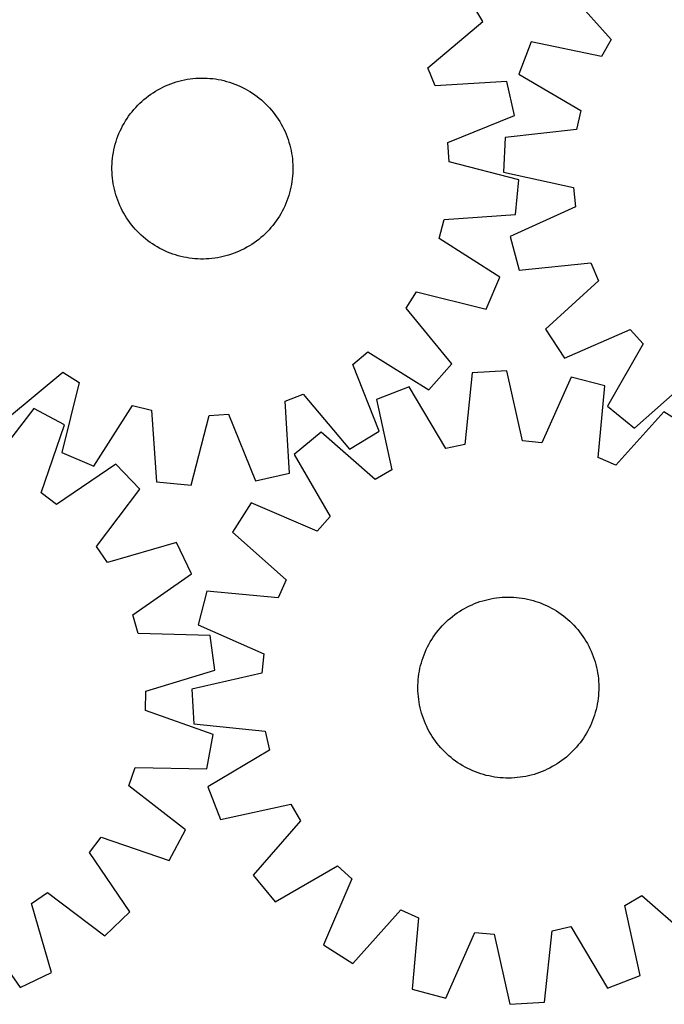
# Model space of a CAD drawing. Header units: millimetres. Extents: x 7 to 1493, y 7 to 2993.
# Tile 10 of 13: x 812 to 1097, y 2119 to 2554. Entities that reach past the tile are written whole.
import ezdxf

# ---------------------------------------------------------------- set-up
doc = ezdxf.new("R2010")
doc.units = ezdxf.units.MM
doc.layers.add('CUT', color=7, linetype='CONTINUOUS', true_color=0x000000)

msp = doc.modelspace()

# ---------------------------------------------------------------- linework, layer by layer
at = {"layer": 'CUT'}
for p, q in [((1052.628347, 2568.787546), (1073.75229, 2545.065114)), ((1016.970336, 2553.065024), (1009.088271, 2566.278789)), ((992.684657, 2532.591126), (1016.970336, 2553.065024)), ((1038.358919, 2544.072181), (1032.845049, 2529.708067)), ((1069.465117, 2537.639515), (1038.358919, 2544.072181)), ((1073.75229, 2545.065114), (1069.465117, 2537.639515)), ((995.87115, 2524.630872), (992.684657, 2532.591126)), ((1032.845049, 2529.708067), (1060.265747, 2513.67435)), ((875.526043, 2524.052761), (876.665209, 2524.583146)), ((876.665209, 2524.583146), (877.820472, 2525.077487)), ((877.820472, 2525.077487), (878.990693, 2525.535297)), ((878.990693, 2525.535297), (880.174717, 2525.956123)), ((880.174717, 2525.956123), (881.371375, 2526.33955)), ((881.371375, 2526.33955), (882.579486, 2526.685201)), ((882.579486, 2526.685201), (883.797858, 2526.992733)), ((883.797858, 2526.992733), (885.025289, 2527.261843)), ((885.025289, 2527.261843), (886.260567, 2527.492266)), ((886.260567, 2527.492266), (887.502474, 2527.683774)), ((887.502474, 2527.683774), (888.749783, 2527.836179)), ((888.749783, 2527.836179), (890.001263, 2527.949329)), ((890.001263, 2527.949329), (891.255681, 2528.023114)), ((891.255681, 2528.023114), (892.511797, 2528.05746)), ((892.511797, 2528.05746), (893.768371, 2528.052333)), ((893.768371, 2528.052333), (895.024165, 2528.007739)), ((895.024165, 2528.007739), (896.277939, 2527.923722)), ((896.277939, 2527.923722), (897.528455, 2527.800364)), ((897.528455, 2527.800364), (898.774478, 2527.637787)), ((898.774478, 2527.637787), (900.014781, 2527.436152)), ((900.014781, 2527.436152), (901.248138, 2527.195658)), ((901.248138, 2527.195658), (902.473332, 2526.916542)), ((902.473332, 2526.916542), (903.689154, 2526.599079)), ((903.689154, 2526.599079), (904.894405, 2526.243583)), ((904.894405, 2526.243583), (906.087895, 2525.850404)), ((906.087895, 2525.850404), (907.268445, 2525.419931)), ((907.268445, 2525.419931), (908.434892, 2524.952589)), ((908.434892, 2524.952589), (909.586084, 2524.448838)), ((909.586084, 2524.448838), (910.720884, 2523.909175)), ((1027.576261, 2526.570115), (995.87115, 2524.630872)), ((1030.989273, 2511.567386), (1027.576261, 2526.570115)), ((868.094775, 2519.379152), (869.090806, 2520.145265)), ((869.090806, 2520.145265), (870.11041, 2520.879714)), ((870.11041, 2520.879714), (871.15258, 2521.581774)), ((871.15258, 2521.581774), (872.216288, 2522.250752)), ((872.216288, 2522.250752), (873.300485, 2522.885988)), ((873.300485, 2522.885988), (874.404099, 2523.486855)), ((874.404099, 2523.486855), (875.526043, 2524.052761)), ((910.720884, 2523.909175), (911.838173, 2523.334135)), ((911.838173, 2523.334135), (912.936848, 2522.724283)), ((912.936848, 2522.724283), (914.015825, 2522.080221)), ((914.015825, 2522.080221), (915.07404, 2521.402586)), ((915.07404, 2521.402586), (916.110447, 2520.692047)), ((916.110447, 2520.692047), (917.124024, 2519.949303)), ((917.124024, 2519.949303), (918.113771, 2519.175089)), ((863.501746, 2515.101139), (864.365668, 2516.013634)), ((864.365668, 2516.013634), (865.257826, 2516.898541)), ((865.257826, 2516.898541), (866.177339, 2517.754989)), ((866.177339, 2517.754989), (867.1233, 2518.582131)), ((867.1233, 2518.582131), (868.094775, 2519.379152)), ((918.113771, 2519.175089), (919.078711, 2518.370168)), ((919.078711, 2518.370168), (920.017892, 2517.535334)), ((920.017892, 2517.535334), (920.930386, 2516.671412)), ((920.930386, 2516.671412), (921.815294, 2515.779255)), ((921.815294, 2515.779255), (922.671741, 2514.859742)), ((859.634494, 2510.157287), (860.345034, 2511.193695)), ((860.345034, 2511.193695), (861.087777, 2512.207272)), ((861.087777, 2512.207272), (861.861992, 2513.197019)), ((861.861992, 2513.197019), (862.666913, 2514.161959)), ((862.666913, 2514.161959), (863.501746, 2515.101139)), ((922.671741, 2514.859742), (923.498884, 2513.913781)), ((923.498884, 2513.913781), (924.295905, 2512.942306)), ((924.295905, 2512.942306), (925.062018, 2511.946274)), ((925.062018, 2511.946274), (925.796467, 2510.926671)), ((1001.565436, 2499.600239), (1030.989273, 2511.567386)), ((1060.265747, 2513.67435), (1058.483039, 2505.287377)), ((857.127905, 2505.804131), (857.702946, 2506.921421)), ((857.702946, 2506.921421), (858.312798, 2508.020096)), ((858.312798, 2508.020096), (858.956859, 2509.099073)), ((858.956859, 2509.099073), (859.634494, 2510.157287)), ((925.796467, 2510.926671), (926.498526, 2509.884501)), ((926.498526, 2509.884501), (927.167505, 2508.820792)), ((927.167505, 2508.820792), (927.802741, 2507.736596)), ((927.802741, 2507.736596), (928.403608, 2506.632981)), ((855.617149, 2502.351693), (856.084492, 2503.51814)), ((856.084492, 2503.51814), (856.588243, 2504.669331)), ((856.588243, 2504.669331), (857.127905, 2505.804131)), ((928.403608, 2506.632981), (928.969513, 2505.511037)), ((928.969513, 2505.511037), (929.499898, 2504.371872)), ((929.499898, 2504.371872), (929.994239, 2503.216608)), ((929.994239, 2503.216608), (930.452049, 2502.046387)), ((1058.483039, 2505.287377), (1026.911484, 2501.792863)), ((854.120539, 2497.55658), (854.438002, 2498.772402)), ((854.438002, 2498.772402), (854.793498, 2499.977653)), ((854.793498, 2499.977653), (855.186676, 2501.171142)), ((855.186676, 2501.171142), (855.617149, 2502.351693)), ((930.452049, 2502.046387), (930.872875, 2500.862363)), ((930.872875, 2500.862363), (931.256303, 2499.665706)), ((931.256303, 2499.665706), (931.601953, 2498.457594)), ((931.601953, 2498.457594), (931.909485, 2497.239222)), ((1002.136118, 2491.044908), (1001.565436, 2499.600239)), ((1026.911484, 2501.792863), (1026.106237, 2486.427898)), ((853.236716, 2492.611702), (853.399293, 2493.857726)), ((853.399293, 2493.857726), (853.600928, 2495.098029)), ((853.600928, 2495.098029), (853.841422, 2496.331385)), ((853.841422, 2496.331385), (854.120539, 2497.55658)), ((931.909485, 2497.239222), (932.178595, 2496.011791)), ((932.178595, 2496.011791), (932.409018, 2494.776513)), ((932.409018, 2494.776513), (932.600527, 2493.534607)), ((852.984747, 2488.851619), (853.029341, 2490.107413)), ((853.029341, 2490.107413), (853.113358, 2491.361186)), ((853.113358, 2491.361186), (853.236716, 2492.611702)), ((932.600527, 2493.534607), (932.752931, 2492.287298)), ((932.752931, 2492.287298), (932.866081, 2491.035817)), ((932.866081, 2491.035817), (932.939866, 2489.7814)), ((932.939866, 2489.7814), (932.974212, 2488.525284)), ((1032.88873, 2483.091819), (1002.136118, 2491.044908)), ((852.979621, 2487.595044), (852.984747, 2488.851619)), ((853.013967, 2486.338928), (852.979621, 2487.595044)), ((853.087751, 2485.084511), (853.013967, 2486.338928)), ((853.200902, 2483.83303), (853.087751, 2485.084511)), ((932.924492, 2486.012915), (932.840474, 2484.759142)), ((932.969086, 2487.268709), (932.924492, 2486.012915)), ((932.974212, 2488.525284), (932.969086, 2487.268709)), ((1026.106237, 2486.427898), (1057.139562, 2479.65239)), ((853.353306, 2482.585721), (853.200902, 2483.83303)), ((853.544815, 2481.343815), (853.353306, 2482.585721)), ((853.775238, 2480.108537), (853.544815, 2481.343815)), ((932.352905, 2481.0223), (932.11241, 2479.788943)), ((932.55454, 2482.262602), (932.352905, 2481.0223)), ((932.717116, 2483.508626), (932.55454, 2482.262602)), ((932.840474, 2484.759142), (932.717116, 2483.508626)), ((1031.498598, 2467.768697), (1032.88873, 2483.091819)), ((854.044348, 2478.881106), (853.775238, 2480.108537)), ((854.35188, 2477.662734), (854.044348, 2478.881106)), ((854.69753, 2476.454623), (854.35188, 2477.662734)), ((855.080958, 2475.257965), (854.69753, 2476.454623)), ((931.515831, 2477.347926), (931.160335, 2476.142675)), ((931.833294, 2478.563748), (931.515831, 2477.347926)), ((932.11241, 2479.788943), (931.833294, 2478.563748)), ((1057.139562, 2479.65239), (1058.035823, 2471.125017)), ((855.501784, 2474.073941), (855.080958, 2475.257965)), ((855.959593, 2472.90372), (855.501784, 2474.073941)), ((856.453935, 2471.748456), (855.959593, 2472.90372)), ((929.869341, 2472.602188), (929.36559, 2471.450997)), ((930.336684, 2473.768635), (929.869341, 2472.602188)), ((930.767156, 2474.949186), (930.336684, 2473.768635)), ((931.160335, 2476.142675), (930.767156, 2474.949186)), ((856.98432, 2470.609291), (856.453935, 2471.748456)), ((857.550225, 2469.487347), (856.98432, 2470.609291)), ((858.151092, 2468.383732), (857.550225, 2469.487347)), ((858.786328, 2467.299536), (858.151092, 2468.383732)), ((927.641035, 2468.100232), (926.996974, 2467.021255)), ((928.250887, 2469.198908), (927.641035, 2468.100232)), ((928.825928, 2470.316197), (928.250887, 2469.198908)), ((929.36559, 2471.450997), (928.825928, 2470.316197)), ((999.816815, 2465.47973), (1031.498598, 2467.768697)), ((1058.035823, 2471.125017), (1029.089354, 2458.045389)), ((859.455306, 2466.235828), (858.786328, 2467.299536)), ((860.157366, 2465.193657), (859.455306, 2466.235828)), ((860.891815, 2464.174054), (860.157366, 2465.193657)), ((861.657928, 2463.178023), (860.891815, 2464.174054)), ((924.866055, 2463.913056), (924.091841, 2462.923309)), ((925.608799, 2464.926633), (924.866055, 2463.913056)), ((926.319339, 2465.963041), (925.608799, 2464.926633)), ((926.996974, 2467.021255), (926.319339, 2465.963041)), ((997.715823, 2457.166776), (999.816815, 2465.47973)), ((862.454949, 2462.206547), (861.657928, 2463.178023)), ((863.282091, 2461.260586), (862.454949, 2462.206547)), ((864.138539, 2460.341073), (863.282091, 2461.260586)), ((865.023447, 2459.448916), (864.138539, 2460.341073)), ((865.935941, 2458.584994), (865.023447, 2459.448916)), ((920.696007, 2459.221787), (919.776494, 2458.365339)), ((921.588165, 2460.106694), (920.696007, 2459.221787)), ((922.452087, 2461.019189), (921.588165, 2460.106694)), ((923.28692, 2461.958369), (922.452087, 2461.019189)), ((924.091841, 2462.923309), (923.28692, 2461.958369)), ((866.875122, 2457.75016), (865.935941, 2458.584994)), ((867.840062, 2456.945239), (866.875122, 2457.75016)), ((868.829809, 2456.171025), (867.840062, 2456.945239)), ((869.843386, 2455.428281), (868.829809, 2456.171025)), ((870.879793, 2454.717742), (869.843386, 2455.428281)), ((871.938007, 2454.040107), (870.879793, 2454.717742)), ((915.843423, 2455.240614), (914.801253, 2454.538554)), ((916.863027, 2455.975063), (915.843423, 2455.240614)), ((917.859058, 2456.741176), (916.863027, 2455.975063)), ((918.830533, 2457.538197), (917.859058, 2456.741176)), ((919.776494, 2458.365339), (918.830533, 2457.538197)), ((1024.505655, 2440.099859), (997.715823, 2457.166776)), ((1029.089354, 2458.045389), (1033.071554, 2443.183605)), ((873.016985, 2453.396045), (871.938007, 2454.040107)), ((874.11566, 2452.786193), (873.016985, 2453.396045)), ((875.232949, 2452.211153), (874.11566, 2452.786193)), ((876.367749, 2451.67149), (875.232949, 2452.211153)), ((877.518941, 2451.16774), (876.367749, 2451.67149)), ((878.685387, 2450.700397), (877.518941, 2451.16774)), ((879.865938, 2450.269924), (878.685387, 2450.700397)), ((881.059428, 2449.876745), (879.865938, 2450.269924)), ((906.96314, 2450.585031), (905.779116, 2450.164205)), ((908.133361, 2451.042841), (906.96314, 2450.585031)), ((909.288624, 2451.537182), (908.133361, 2451.042841)), ((910.42779, 2452.067567), (909.288624, 2451.537182)), ((911.549734, 2452.633473), (910.42779, 2452.067567)), ((912.653348, 2453.23434), (911.549734, 2452.633473)), ((913.737545, 2453.869576), (912.653348, 2453.23434)), ((914.801253, 2454.538554), (913.737545, 2453.869576)), ((882.264678, 2449.521249), (881.059428, 2449.876745)), ((883.480501, 2449.203786), (882.264678, 2449.521249)), ((884.705695, 2448.92467), (883.480501, 2449.203786)), ((885.939052, 2448.684176), (884.705695, 2448.92467)), ((887.179354, 2448.482541), (885.939052, 2448.684176)), ((888.425378, 2448.319964), (887.179354, 2448.482541)), ((889.675894, 2448.196606), (888.425378, 2448.319964)), ((890.929668, 2448.112589), (889.675894, 2448.196606)), ((892.185461, 2448.067995), (890.929668, 2448.112589)), ((893.442036, 2448.062868), (892.185461, 2448.067995)), ((894.698152, 2448.097214), (893.442036, 2448.062868)), ((895.952569, 2448.170999), (894.698152, 2448.097214)), ((897.20405, 2448.284149), (895.952569, 2448.170999)), ((898.451359, 2448.436554), (897.20405, 2448.284149)), ((899.693265, 2448.628062), (898.451359, 2448.436554)), ((900.928544, 2448.858485), (899.693265, 2448.628062)), ((902.155974, 2449.127595), (900.928544, 2448.858485)), ((903.374347, 2449.435128), (902.155974, 2449.127595)), ((904.582458, 2449.780778), (903.374347, 2449.435128)), ((905.779116, 2450.164205), (904.582458, 2449.780778)), ((1033.071554, 2443.183605), (1064.679747, 2446.329538)), ((1064.679747, 2446.329538), (1068.167246, 2438.496484)), ((1018.448456, 2425.956278), (1024.505655, 2440.099859)), ((1068.167246, 2438.496484), (1044.679345, 2417.112068)), ((983.042954, 2426.312704), (987.60996, 2433.56955)), ((987.60996, 2433.56955), (1018.448456, 2425.956278)), ((1003.247631, 2401.802588), (983.042954, 2426.312704)), ((1044.679345, 2417.112068), (1053.059186, 2404.208239)), ((1053.059186, 2404.208239), (1082.148217, 2416.967668)), ((1082.148217, 2416.967668), (1087.885572, 2410.595688)), ((959.553794, 2401.502903), (966.139764, 2406.993292)), ((966.139764, 2406.993292), (993.116286, 2390.22302)), ((1087.885572, 2410.595688), (1072.155399, 2382.999739)), ((971.195542, 2371.948809), (959.553794, 2401.502903)), ((993.116286, 2390.22302), (1003.247631, 2401.802588)), ((1027.581224, 2398.637205), (1012.222791, 2397.715758)), ((1034.591281, 2367.656019), (1027.581224, 2398.637205)), ((806.71934, 2377.789449), (831.229456, 2397.994126)), ((831.229456, 2397.994126), (838.486303, 2393.42712)), ((1012.222791, 2397.715758), (1008.967189, 2366.118672)), ((1055.985486, 2395.868864), (1043.125189, 2366.824286)), ((1070.876967, 2391.999195), (1055.985486, 2395.868864)), ((1084.112604, 2373.316981), (1107.835036, 2394.440924)), ((838.486303, 2393.42712), (830.87303, 2362.588624)), ((984.353268, 2391.571207), (970.031272, 2385.948842)), ((1000.59394, 2364.272575), (984.353268, 2391.571207)), ((1067.970214, 2360.36811), (1070.876967, 2391.999195)), ((929.547625, 2385.165931), (937.507878, 2388.352424)), ((931.486868, 2353.460819), (929.547625, 2385.165931)), ((937.507878, 2388.352424), (957.981776, 2364.066744)), ((970.031272, 2385.948842), (976.699047, 2354.892192)), ((818.440259, 2382.046855), (799.031564, 2356.90173)), ((831.981307, 2374.741339), (818.440259, 2382.046855)), ((845.016612, 2356.531425), (862.083528, 2383.321257)), ((862.083528, 2383.321257), (870.396482, 2381.220265)), ((870.396482, 2381.220265), (872.685449, 2349.538482)), ((1072.155399, 2382.999739), (1084.112604, 2373.316981)), ((888.008572, 2348.148351), (895.96166, 2378.900962)), ((895.96166, 2378.900962), (904.516991, 2379.471644)), ((904.516991, 2379.471644), (916.484138, 2350.047808)), ((1097.035562, 2380.588946), (1075.829424, 2356.939962)), ((1110.002408, 2372.306951), (1097.035562, 2380.588946)), ((821.62352, 2344.713169), (831.981307, 2374.741339)), ((957.981776, 2364.066744), (971.195542, 2371.948809)), ((945.424551, 2371.49287), (933.54093, 2361.719944)), ((969.30609, 2350.548972), (945.424551, 2371.49287)), ((1043.125189, 2366.824286), (1034.591281, 2367.656019)), ((1008.967189, 2366.118672), (1000.59394, 2364.272575)), ((830.87303, 2362.588624), (845.016612, 2356.531425)), ((933.54093, 2361.719944), (949.479394, 2334.24377)), ((1075.829424, 2356.939962), (1067.970214, 2360.36811)), ((854.668932, 2357.428411), (828.439895, 2339.511593)), ((865.289706, 2346.296039), (854.668932, 2357.428411)), ((976.699047, 2354.892192), (969.30609, 2350.548972)), ((916.484138, 2350.047808), (931.486868, 2353.460819)), ((846.15965, 2320.938284), (865.289706, 2346.296039)), ((872.685449, 2349.538482), (888.008572, 2348.148351)), ((828.439895, 2339.511593), (821.62352, 2344.713169)), ((914.605689, 2340.367603), (906.323694, 2327.400756)), ((943.790402, 2327.828573), (914.605689, 2340.367603)), ((949.479394, 2334.24377), (943.790402, 2327.828573)), ((906.323694, 2327.400756), (929.972679, 2306.194618)), ((851.035033, 2313.884915), (846.15965, 2320.938284)), ((881.51693, 2322.819604), (851.035033, 2313.884915)), ((888.177794, 2308.950089), (881.51693, 2322.819604)), ((862.148053, 2290.744943), (888.177794, 2308.950089)), ((929.972679, 2306.194618), (926.544531, 2298.335409)), ((894.913446, 2301.242162), (891.043777, 2286.350681)), ((926.544531, 2298.335409), (894.913446, 2301.242162)), ((1020.58421, 2297.892852), (1021.821, 2298.115016)), ((1021.821, 2298.115016), (1023.064158, 2298.298222)), ((1023.064158, 2298.298222), (1024.312458, 2298.442289)), ((1024.312458, 2298.442289), (1025.564666, 2298.547074)), ((1025.564666, 2298.547074), (1026.819549, 2298.612476)), ((1026.819549, 2298.612476), (1028.075866, 2298.638428)), ((1028.075866, 2298.638428), (1029.332379, 2298.624905)), ((1029.332379, 2298.624905), (1030.587847, 2298.571922)), ((1030.587847, 2298.571922), (1031.841031, 2298.479529)), ((1031.841031, 2298.479529), (1033.090694, 2298.347818)), ((1033.090694, 2298.347818), (1034.335604, 2298.176919)), ((1034.335604, 2298.176919), (1035.574532, 2297.967001)), ((1035.574532, 2297.967001), (1036.806254, 2297.718271)), ((1007.742012, 2292.96746), (1008.830428, 2293.595437)), ((1008.830428, 2293.595437), (1009.938033, 2294.188917)), ((1009.938033, 2294.188917), (1011.063733, 2294.747313)), ((1011.063733, 2294.747313), (1012.206418, 2295.270075)), ((1012.206418, 2295.270075), (1013.364958, 2295.756686)), ((1013.364958, 2295.756686), (1014.538212, 2296.206666)), ((1014.538212, 2296.206666), (1015.725021, 2296.619571)), ((1015.725021, 2296.619571), (1016.924215, 2296.994994)), ((1016.924215, 2296.994994), (1018.134608, 2297.332565)), ((1018.134608, 2297.332565), (1019.355008, 2297.631949)), ((1019.355008, 2297.631949), (1020.58421, 2297.892852)), ((1036.806254, 2297.718271), (1038.029556, 2297.430975)), ((1038.029556, 2297.430975), (1039.24323, 2297.105395)), ((1039.24323, 2297.105395), (1040.446078, 2296.741854)), ((1040.446078, 2296.741854), (1041.636914, 2296.340709)), ((1041.636914, 2296.340709), (1042.814562, 2295.902358)), ((1042.814562, 2295.902358), (1043.97786, 2295.427232)), ((1043.97786, 2295.427232), (1045.12566, 2294.9158)), ((1045.12566, 2294.9158), (1046.256829, 2294.368567)), ((1046.256829, 2294.368567), (1047.370251, 2293.786074)), ((1047.370251, 2293.786074), (1048.464827, 2293.168894)), ((864.605206, 2282.530215), (862.148053, 2290.744943)), ((1001.673157, 2288.512148), (1002.624624, 2289.332951)), ((1002.624624, 2289.332951), (1003.601403, 2290.123463)), ((1003.601403, 2290.123463), (1004.602531, 2290.882904)), ((1004.602531, 2290.882904), (1005.627019, 2291.610523)), ((1005.627019, 2291.610523), (1006.673857, 2292.305604)), ((1006.673857, 2292.305604), (1007.742012, 2292.96746)), ((1048.464827, 2293.168894), (1049.539476, 2292.517638)), ((1049.539476, 2292.517638), (1050.593139, 2291.832947)), ((1050.593139, 2291.832947), (1051.624776, 2291.115498)), ((1051.624776, 2291.115498), (1052.633368, 2290.365999)), ((1052.633368, 2290.365999), (1053.617919, 2289.585189)), ((1053.617919, 2289.585189), (1054.577459, 2288.773838)), ((891.043777, 2286.350681), (920.088354, 2273.490383)), ((997.327452, 2283.983114), (998.138802, 2284.942654)), ((998.138802, 2284.942654), (998.979892, 2285.876235)), ((998.979892, 2285.876235), (999.849892, 2286.782937)), ((999.849892, 2286.782937), (1000.747942, 2287.661863)), ((1000.747942, 2287.661863), (1001.673157, 2288.512148)), ((1054.577459, 2288.773838), (1055.511041, 2287.932748)), ((1055.511041, 2287.932748), (1056.417742, 2287.062748)), ((1056.417742, 2287.062748), (1057.296669, 2286.164698)), ((1057.296669, 2286.164698), (1058.146954, 2285.239483)), ((1058.146954, 2285.239483), (1058.967757, 2284.288016)), ((896.356185, 2281.608184), (864.605206, 2282.530215)), ((898.405127, 2266.359172), (896.356185, 2281.608184)), ((994.395002, 2279.904671), (995.079693, 2280.958334)), ((995.079693, 2280.958334), (995.797142, 2281.98997)), ((995.797142, 2281.98997), (996.546641, 2282.998562)), ((996.546641, 2282.998562), (997.327452, 2283.983114)), ((1058.967757, 2284.288016), (1059.758269, 2283.311237)), ((1059.758269, 2283.311237), (1060.517709, 2282.310109)), ((1060.517709, 2282.310109), (1061.245329, 2281.285621)), ((1061.245329, 2281.285621), (1061.94041, 2280.238783)), ((991.99684, 2275.490854), (992.544073, 2276.622023)), ((992.544073, 2276.622023), (993.126566, 2277.735445)), ((993.126566, 2277.735445), (993.743746, 2278.830021)), ((993.743746, 2278.830021), (994.395002, 2279.904671)), ((1061.94041, 2280.238783), (1062.602265, 2279.170628)), ((1062.602265, 2279.170628), (1063.230243, 2278.082212)), ((1063.230243, 2278.082212), (1063.823723, 2276.974607)), ((1063.823723, 2276.974607), (1064.382119, 2275.848907)), ((920.088354, 2273.490383), (919.256621, 2264.956475)), ((990.170787, 2270.811273), (990.571931, 2272.002109)), ((990.571931, 2272.002109), (991.010282, 2273.179757)), ((991.010282, 2273.179757), (991.485409, 2274.343055)), ((991.485409, 2274.343055), (991.99684, 2275.490854)), ((1064.382119, 2275.848907), (1064.90488, 2274.706222)), ((1064.90488, 2274.706222), (1065.391491, 2273.547682)), ((1065.391491, 2273.547682), (1065.841472, 2272.374428)), ((1065.841472, 2272.374428), (1066.254377, 2271.187619)), ((989.194369, 2267.171448), (989.481665, 2268.39475)), ((989.481665, 2268.39475), (989.807245, 2269.608424)), ((989.807245, 2269.608424), (990.170787, 2270.811273)), ((1066.254377, 2271.187619), (1066.6298, 2269.988426)), ((1066.6298, 2269.988426), (1066.96737, 2268.778032)), ((1066.96737, 2268.778032), (1067.266755, 2267.557632)), ((1067.266755, 2267.557632), (1067.527658, 2266.32843)), ((868.023672, 2257.088682), (898.405127, 2266.359172)), ((919.256621, 2264.956475), (888.275436, 2257.946419)), ((988.433111, 2262.206225), (988.564822, 2263.455889)), ((988.564822, 2263.455889), (988.735721, 2264.700798)), ((988.735721, 2264.700798), (988.945639, 2265.939726)), ((988.945639, 2265.939726), (989.194369, 2267.171448)), ((1067.527658, 2266.32843), (1067.749822, 2265.09164)), ((1067.749822, 2265.09164), (1067.933027, 2263.848482)), ((1067.933027, 2263.848482), (1068.077094, 2262.600182)), ((988.274212, 2258.44106), (988.287735, 2259.697573)), ((988.287735, 2259.697573), (988.340719, 2260.953041)), ((988.340719, 2260.953041), (988.433111, 2262.206225)), ((1068.077094, 2262.600182), (1068.18188, 2261.347974)), ((1068.18188, 2261.347974), (1068.247281, 2260.093091)), ((1068.247281, 2260.093091), (1068.273234, 2258.836774)), ((1068.273234, 2258.836774), (1068.259711, 2257.580261)), ((867.822073, 2248.516708), (868.023672, 2257.088682)), ((888.275436, 2257.946419), (889.196882, 2242.587985)), ((988.300164, 2257.184743), (988.274212, 2258.44106)), ((988.365566, 2255.929861), (988.300164, 2257.184743)), ((988.470351, 2254.677652), (988.365566, 2255.929861)), ((988.614418, 2253.429353), (988.470351, 2254.677652)), ((1068.114334, 2255.071609), (1067.982623, 2253.821946)), ((1068.206727, 2256.324794), (1068.114334, 2255.071609)), ((1068.259711, 2257.580261), (1068.206727, 2256.324794)), ((988.797624, 2252.186194), (988.614418, 2253.429353)), ((989.019788, 2250.949404), (988.797624, 2252.186194)), ((989.280691, 2249.720203), (989.019788, 2250.949404)), ((1067.353077, 2250.106386), (1067.06578, 2248.883084)), ((1067.601807, 2251.338109), (1067.353077, 2250.106386)), ((1067.811725, 2252.577036), (1067.601807, 2251.338109)), ((1067.982623, 2253.821946), (1067.811725, 2252.577036)), ((897.734125, 2237.828213), (867.822073, 2248.516708)), ((989.580075, 2248.499803), (989.280691, 2249.720203)), ((989.917646, 2247.289409), (989.580075, 2248.499803)), ((990.293069, 2246.090216), (989.917646, 2247.289409)), ((990.705974, 2244.903407), (990.293069, 2246.090216)), ((1066.376659, 2246.466562), (1065.975515, 2245.275726)), ((1066.740201, 2247.66941), (1066.376659, 2246.466562)), ((1067.06578, 2248.883084), (1066.740201, 2247.66941)), ((889.196882, 2242.587985), (920.793968, 2239.332383)), ((991.155954, 2243.730153), (990.705974, 2244.903407)), ((991.642565, 2242.571612), (991.155954, 2243.730153)), ((992.165327, 2241.428928), (991.642565, 2242.571612)), ((992.723723, 2240.303228), (992.165327, 2241.428928)), ((1064.550606, 2241.78698), (1064.003373, 2240.655811)), ((1065.062037, 2242.93478), (1064.550606, 2241.78698)), ((1065.537163, 2244.098078), (1065.062037, 2242.93478)), ((1065.975515, 2245.275726), (1065.537163, 2244.098078)), ((894.970581, 2222.692383), (897.734125, 2237.828213)), ((920.793968, 2239.332383), (922.640065, 2230.959135)), ((993.317203, 2239.195623), (992.723723, 2240.303228)), ((993.94518, 2238.107206), (993.317203, 2239.195623)), ((994.607036, 2237.039052), (993.94518, 2238.107206)), ((995.302117, 2235.992214), (994.607036, 2237.039052)), ((1062.152444, 2237.373164), (1061.467753, 2236.319501)), ((1062.8037, 2238.447813), (1062.152444, 2237.373164)), ((1063.420879, 2239.542389), (1062.8037, 2238.447813)), ((1064.003373, 2240.655811), (1063.420879, 2239.542389)), ((996.029736, 2234.967725), (995.302117, 2235.992214)), ((996.789177, 2233.966598), (996.029736, 2234.967725)), ((997.579689, 2232.989818), (996.789177, 2233.966598)), ((998.400492, 2232.038352), (997.579689, 2232.989818)), ((1059.219994, 2233.294721), (1058.408644, 2232.335181)), ((1060.000805, 2234.279273), (1059.219994, 2233.294721)), ((1060.750304, 2235.287864), (1060.000805, 2234.279273)), ((1061.467753, 2236.319501), (1060.750304, 2235.287864)), ((922.640065, 2230.959135), (895.341433, 2214.718462)), ((999.250777, 2231.113137), (998.400492, 2232.038352)), ((1000.129703, 2230.215086), (999.250777, 2231.113137)), ((1001.036405, 2229.345087), (1000.129703, 2230.215086)), ((1001.969986, 2228.503997), (1001.036405, 2229.345087)), ((1002.929526, 2227.692646), (1001.969986, 2228.503997)), ((1054.874288, 2228.765687), (1053.922822, 2227.944883)), ((1055.799503, 2229.615971), (1054.874288, 2228.765687)), ((1056.697554, 2230.494898), (1055.799503, 2229.615971)), ((1057.567554, 2231.401599), (1056.697554, 2230.494898)), ((1058.408644, 2232.335181), (1057.567554, 2231.401599)), ((1003.914078, 2226.911836), (1002.929526, 2227.692646)), ((1004.92267, 2226.162336), (1003.914078, 2226.911836)), ((1005.954306, 2225.444887), (1004.92267, 2226.162336)), ((1007.007969, 2224.760196), (1005.954306, 2225.444887)), ((1008.082619, 2224.10894), (1007.007969, 2224.760196)), ((1009.177195, 2223.491761), (1008.082619, 2224.10894)), ((1048.805434, 2224.310375), (1047.717017, 2223.682397)), ((1049.873588, 2224.97223), (1048.805434, 2224.310375)), ((1050.920426, 2225.667311), (1049.873588, 2224.97223)), ((1051.944915, 2226.394931), (1050.920426, 2225.667311)), ((1052.946043, 2227.154371), (1051.944915, 2226.394931)), ((1053.922822, 2227.944883), (1052.946043, 2227.154371)), ((860.370744, 2215.173875), (863.211362, 2223.264009)), ((863.211362, 2223.264009), (894.970581, 2222.692383)), ((1010.290617, 2222.909267), (1009.177195, 2223.491761)), ((1011.421786, 2222.362035), (1010.290617, 2222.909267)), ((1012.569586, 2221.850603), (1011.421786, 2222.362035)), ((1013.732883, 2221.375477), (1012.569586, 2221.850603)), ((1014.910531, 2220.937125), (1013.732883, 2221.375477)), ((1016.101367, 2220.535981), (1014.910531, 2220.937125)), ((1017.304216, 2220.172439), (1016.101367, 2220.535981)), ((1018.51789, 2219.84686), (1017.304216, 2220.172439)), ((1019.741192, 2219.559563), (1018.51789, 2219.84686)), ((1037.192437, 2219.645885), (1035.963236, 2219.384983)), ((1038.412837, 2219.94527), (1037.192437, 2219.645885)), ((1039.623231, 2220.28284), (1038.412837, 2219.94527)), ((1040.822424, 2220.658263), (1039.623231, 2220.28284)), ((1042.009234, 2221.071168), (1040.822424, 2220.658263)), ((1043.182487, 2221.521149), (1042.009234, 2221.071168)), ((1044.341028, 2222.00776), (1043.182487, 2221.521149)), ((1045.483712, 2222.530521), (1044.341028, 2222.00776)), ((1046.609412, 2223.088917), (1045.483712, 2222.530521)), ((1047.717017, 2223.682397), (1046.609412, 2223.088917)), ((1020.972914, 2219.310833), (1019.741192, 2219.559563)), ((1022.211842, 2219.100915), (1020.972914, 2219.310833)), ((1023.456751, 2218.930017), (1022.211842, 2219.100915)), ((1024.706415, 2218.798306), (1023.456751, 2218.930017)), ((1025.959599, 2218.705913), (1024.706415, 2218.798306)), ((1027.215067, 2218.652929), (1025.959599, 2218.705913)), ((1028.47158, 2218.639407), (1027.215067, 2218.652929)), ((1029.727897, 2218.665359), (1028.47158, 2218.639407)), ((1030.982779, 2218.73076), (1029.727897, 2218.665359)), ((1032.234988, 2218.835546), (1030.982779, 2218.73076)), ((1033.483287, 2218.979613), (1032.234988, 2218.835546)), ((1034.726446, 2219.162819), (1033.483287, 2218.979613)), ((1035.963236, 2219.384983), (1034.726446, 2219.162819)), ((885.515869, 2195.76518), (860.370744, 2215.173875)), ((895.341433, 2214.718462), (900.963798, 2200.396466)), ((900.963798, 2200.396466), (932.020448, 2207.064242)), ((932.020448, 2207.064242), (936.363668, 2199.671284)), ((936.363668, 2199.671284), (915.41977, 2175.789745)), ((878.210354, 2182.224132), (885.515869, 2195.76518)), ((842.980607, 2185.765543), (848.182183, 2192.581919)), ((848.182183, 2192.581919), (878.210354, 2182.224132)), ((860.897425, 2159.536506), (842.980607, 2185.765543)), ((925.192697, 2163.906124), (952.66887, 2179.844588)), ((952.66887, 2179.844588), (959.084067, 2174.155597)), ((915.41977, 2175.789745), (925.192697, 2163.906124)), ((959.084067, 2174.155597), (946.545037, 2144.970883)), ((817.353929, 2163.170406), (824.407298, 2168.045788)), ((824.407298, 2168.045788), (849.765053, 2148.915733)), ((826.288618, 2132.688508), (817.353929, 2163.170406)), ((1079.848399, 2162.385643), (1087.241356, 2166.728862)), ((1087.241356, 2166.728862), (1111.122895, 2145.784964)), ((849.765053, 2148.915733), (860.897425, 2159.536506)), ((959.511884, 2136.688888), (980.718022, 2160.337873)), ((980.718022, 2160.337873), (988.577231, 2156.909725)), ((1086.516174, 2131.328993), (1079.848399, 2162.385643)), ((988.577231, 2156.909725), (985.670478, 2125.27864)), ((794.213958, 2152.057386), (812.419103, 2126.027644)), ((1000.561959, 2121.408971), (1013.422257, 2150.453549)), ((1013.422257, 2150.453549), (1021.956165, 2149.621816)), ((1044.324655, 2119.562077), (1047.580257, 2151.159162)), ((1047.580257, 2151.159162), (1055.953505, 2153.00526)), ((1055.953505, 2153.00526), (1072.194178, 2125.706628)), ((1021.956165, 2149.621816), (1028.966222, 2118.64063)), ((946.545037, 2144.970883), (959.511884, 2136.688888)), ((812.419103, 2126.027644), (826.288618, 2132.688508)), ((1072.194178, 2125.706628), (1086.516174, 2131.328993)), ((985.670478, 2125.27864), (1000.561959, 2121.408971)), ((1028.966222, 2118.64063), (1044.324655, 2119.562077))]:
    msp.add_line(p, q, dxfattribs=at)

doc.saveas('drawing.dxf')
